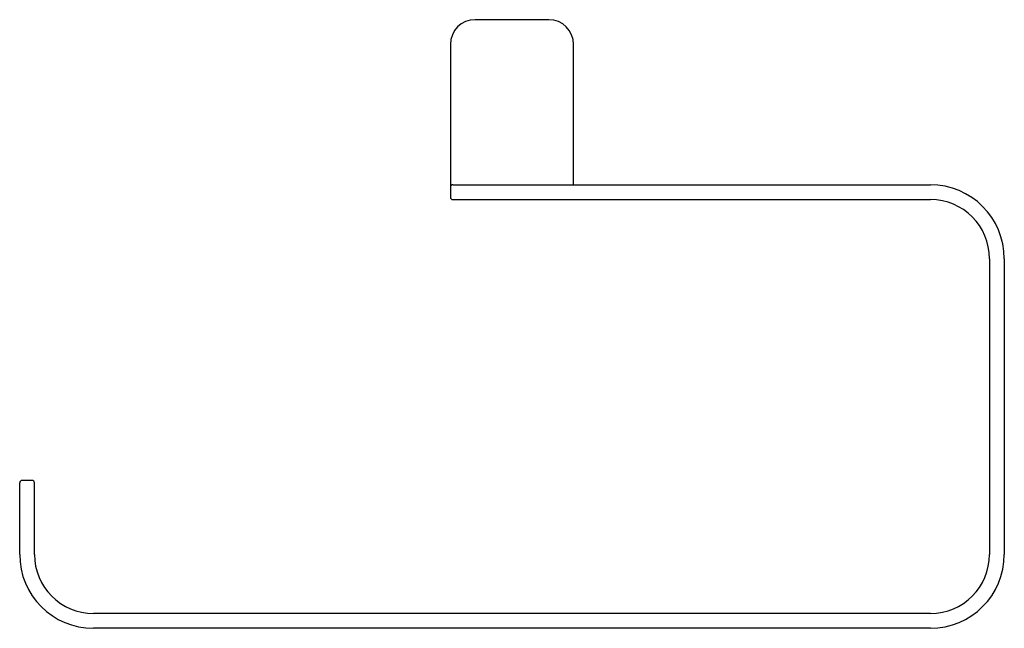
# Model space of a CAD drawing. Header units: millimetres. Extents: x 4015.466 to 4015.666, y 1802.753 to 1802.877.
import ezdxf

# ---------------------------------------------------------------- set-up
doc = ezdxf.new("R2010")
doc.units = ezdxf.units.MM
doc.layers.add('SANINDUSA', color=3, linetype='Continuous')

msp = doc.modelspace()

# ---------------------------------------------------------------- linework, layer by layer
at = {"layer": 'SANINDUSA'}
for p, q in [((4015.57373, 1802.87687), (4015.55873, 1802.87687)), ((4015.55373, 1802.87187), (4015.55373, 1802.84087)), ((4015.57873, 1802.84337), (4015.57873, 1802.87187)), ((4015.55423, 1802.84337), (4015.65123, 1802.84337)), ((4015.55423, 1802.84037), (4015.65123, 1802.84037)), ((4015.66323, 1802.82837), (4015.66323, 1802.76837)), ((4015.66623, 1802.82837), (4015.66623, 1802.76837)), ((4015.46623, 1802.76837), (4015.46623, 1802.78287)), ((4015.46873, 1802.78337), (4015.46673, 1802.78337)), ((4015.46923, 1802.76837), (4015.46923, 1802.78287)), ((4015.65123, 1802.75637), (4015.48123, 1802.75637)), ((4015.65123, 1802.75337), (4015.48123, 1802.75337))]:
    msp.add_line(p, q, dxfattribs=at)
for centre, radius, start, end in [((4015.55873, 1802.87187), 0.005, 90, 180), ((4015.57373, 1802.87187), 0.005, 0, 90), ((4015.55423, 1802.84287), 0.0005, 90, 180), ((4015.65123, 1802.82837), 0.015, 0, 90), ((4015.55423, 1802.84087), 0.0005, 180, 270), ((4015.65123, 1802.82837), 0.012, 0, 90), ((4015.46673, 1802.78287), 0.0005, 90, 180), ((4015.46873, 1802.78287), 0.0005, 0, 90), ((4015.48123, 1802.76837), 0.015, 180, 270), ((4015.48123, 1802.76837), 0.012, 180, 270), ((4015.65123, 1802.76837), 0.015, 270, 0), ((4015.65123, 1802.76837), 0.012, 270, 0)]:
    msp.add_arc(centre, radius, start, end, dxfattribs=at)

doc.saveas('drawing.dxf')
